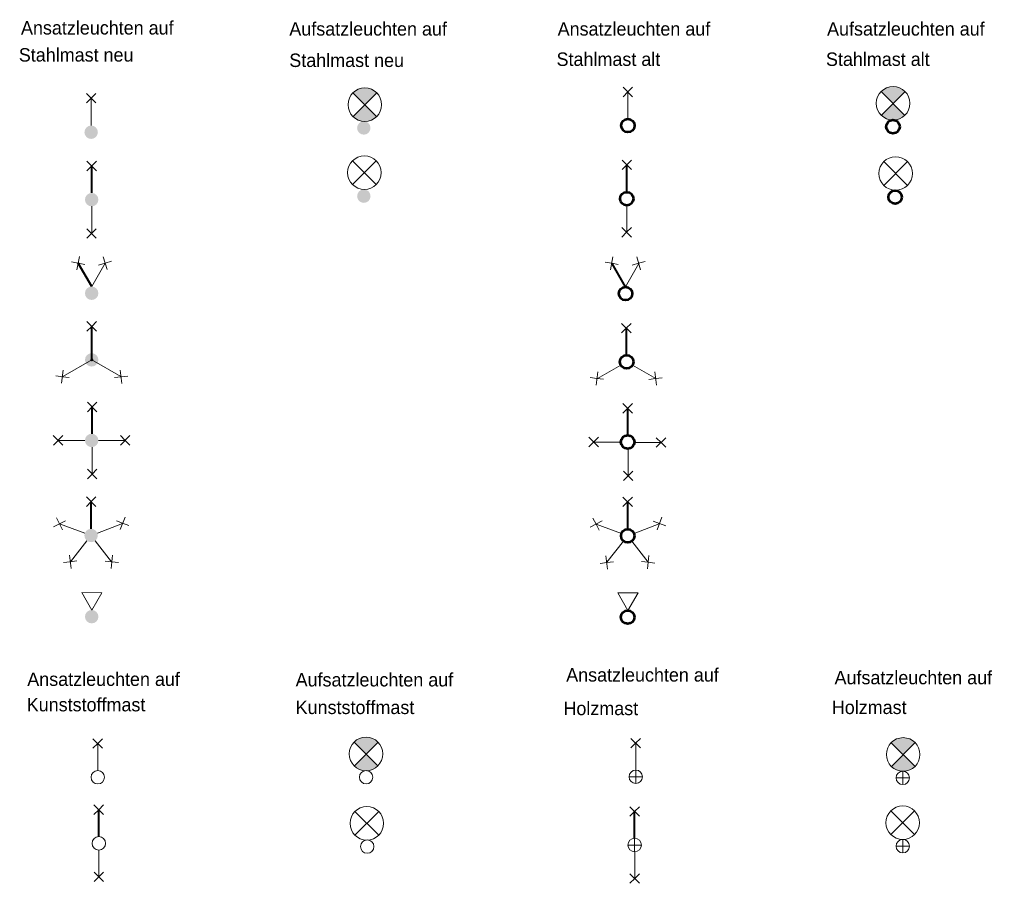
# Model space of a CAD drawing. Header units: metres. Extents: x 4506648 to 4509207, y 5994004 to 5998980.
# Tile 2 of 4: x 4509050 to 4509123, y 5994074 to 5994138. Entities that reach past the tile are written whole.
import ezdxf
from ezdxf.enums import TextEntityAlignment as Align

# ---------------------------------------------------------------- set-up
doc = ezdxf.new("R2010")
doc.units = ezdxf.units.M
doc.header["$MEASUREMENT"] = 0
for name, color, linetype, lineweight in [('1', 1, 'Continuous', 0), ('22', 1, 'Continuous', 0), ('Ebene 61', 1, 'Continuous', 0)]:
    doc.layers.add(name, color=color, linetype=linetype, lineweight=lineweight)
doc.styles.add('Style-baufont', font='baufont.shx')

# ---------------------------------------------------------------- blocks, each defined once
blk = doc.blocks.new('LMAS3')
at = {"layer": '1', "linetype": 'Continuous', "lineweight": 0}
h = blk.add_hatch(color=1, dxfattribs=at)
edge = h.paths.add_edge_path()
edge.add_arc((0.001, -0.001), 0.5, 0, 360)
blk = doc.blocks.new('LEU3')
at = {"layer": '1', "linetype": 'Continuous', "lineweight": 0}
blk.add_hatch(color=1, dxfattribs=at).paths.add_polyline_path([(-0.012, -1.249), (-0.133, -1.242), (-0.254, -1.223), (-0.38, -1.198), (-0.508, -1.142), (-0.625, -1.082), (-0.69, -1.046), (-0.886, -0.885), (0, -0.005), (-0.887, 0.887), (-0.833, 0.94), (-0.762, 0.995), (-0.676, 1.057), (-0.594, 1.098), (-0.5, 1.155), (-0.352, 1.206), (-0.177, 1.241), (0.067, 1.263), (0.256, 1.228), (0.407, 1.184), (0.511, 1.145), (0.632, 1.089), (0.788, 0.979), (0.865, 0.905), (0.892, 0.881), (0, -0.005), (0.887, -0.897), (0.778, -0.973), (0.653, -1.074), (0.51, -1.146), (0.394, -1.189), (0.277, -1.224), (0.113, -1.236)])
at = {"layer": '1', "color": 5, "linetype": 'Continuous', "lineweight": 0}
for p, q in [((-0.884, 0.875), (0.887, -0.897)), ((-0.873, -0.885), (0.892, 0.881))]:
    blk.add_line(p, q, dxfattribs=at)
at = {"layer": '1', "color": 1, "linetype": 'Continuous', "lineweight": 0}
blk.add_circle((0.001, 0), 1.252, dxfattribs=at)
blk = doc.blocks.new('SMNS')
at = {"layer": '1', "color": 1, "linetype": 'Continuous', "lineweight": 0}
for name, p in [('LEU3', (0.078, 1.733)), ('LMAS3', (0, 0))]:
    blk.add_blockref(name, p, dxfattribs=at)
blk = doc.blocks.new('LMAS3_1')
at = {"layer": '1', "linetype": 'Continuous', "lineweight": 0}
h = blk.add_hatch(color=1, dxfattribs=at)
edge = h.paths.add_edge_path()
edge.add_arc((0, 0), 0.5, 0, 360)
blk = doc.blocks.new('LEU2')
at = {"layer": '1', "color": 1, "linetype": 'Continuous', "lineweight": 13}
for p, q in [((-0.737, 0.87), (1.03, 2.637)), ((1.03, 0.87), (-0.737, 2.637))]:
    blk.add_line(p, q, dxfattribs=at)
blk.add_circle((0.146441, 1.754113), 1.25, dxfattribs=at)
blk = doc.blocks.new('SMNA')
at = {"layer": '1', "color": 1, "linetype": 'Continuous', "lineweight": 13}
blk.add_blockref('LEU2', (-0.104, -0.002), dxfattribs=at)
at = {"layer": '1', "color": 1, "linetype": 'Continuous', "lineweight": 0}
blk.add_blockref('LMAS3_1', (0, 0), dxfattribs=at)
blk = doc.blocks.new('LMAS31')
at = {"layer": '1', "linetype": 'Continuous', "lineweight": 0}
h = blk.add_hatch(color=1, dxfattribs=at)
edge = h.paths.add_edge_path()
edge.add_arc((0, 0), 0.5, 0, 360)
at = {"layer": '1', "color": 1, "linetype": 'Continuous', "lineweight": 13}
blk.add_line((0.5, 0), (2.501, 0), dxfattribs=at)
blk = doc.blocks.new('LEU1')
at = {"layer": '1', "color": 1, "linetype": 'Continuous', "lineweight": 0}
for p, q in [((2.537, 0.002), (2.183, 0.356)), ((2.89, 0.355), (2.183, -0.352)), ((2.537, 0.002), (2.891, -0.353))]:
    blk.add_line(p, q, dxfattribs=at)
blk = doc.blocks.new('SMNE')
at = {"layer": '1', "color": 1, "linetype": 'Continuous', "lineweight": 0, "rotation": 90}
for name in ['LMAS31', 'LEU1']:
    blk.add_blockref(name, (0, 0), dxfattribs=at)
blk = doc.blocks.new('LMAS32')
at = {"layer": '1', "linetype": 'Continuous', "lineweight": 0}
h = blk.add_hatch(color=1, dxfattribs=at)
edge = h.paths.add_edge_path()
edge.add_arc((0.001, 0), 0.5, 0, 360)
at = {"layer": '1', "color": 1, "linetype": 'Continuous', "lineweight": 40}
blk.add_line((0.5, 0), (2.501, 0), dxfattribs=at)
at = {"layer": '1', "color": 1, "linetype": 'Continuous', "lineweight": 13}
blk.add_line((-2.496, -0.004), (-0.496, -0.004), dxfattribs=at)
blk = doc.blocks.new('LEU1_1')
at = {"layer": '1', "color": 1, "linetype": 'Continuous', "lineweight": 0}
for p, q in [((2.537, 0.002), (2.183, 0.356)), ((2.89, 0.355), (2.183, -0.352)), ((2.537, 0.002), (2.891, -0.353))]:
    blk.add_line(p, q, dxfattribs=at)
blk = doc.blocks.new('LEU1_2')
at = {"layer": '1', "color": 1, "linetype": 'Continuous', "lineweight": 0}
for p, q in [((2.537, 0.002), (2.183, 0.356)), ((2.89, 0.355), (2.183, -0.352)), ((2.537, 0.002), (2.891, -0.353))]:
    blk.add_line(p, q, dxfattribs=at)
blk = doc.blocks.new('SMND')
at = {"layer": '1', "color": 1, "linetype": 'Continuous', "lineweight": 0}
for name, p, rotation in [('LMAS32', (0, 0), 90), ('LEU1_1', (0, -0.033), 90), ('LEU1_2', (-0.011, 0.011), 270)]:
    blk.add_blockref(name, p, dxfattribs=dict(at, rotation=rotation))
blk = doc.blocks.new('LMAS3Z')
at = {"layer": '1', "linetype": 'Continuous', "lineweight": 0}
h = blk.add_hatch(color=1, dxfattribs=at)
edge = h.paths.add_edge_path()
edge.add_arc((0, 0.001), 0.5, 0, 360)
at = {"layer": '1', "color": 1, "linetype": 'Continuous', "lineweight": 40}
blk.add_line((0.5, 0), (2.234, 1), dxfattribs=at)
at = {"layer": '1', "color": 1, "linetype": 'Continuous', "lineweight": 13}
blk.add_line((2.231, -0.999), (0.5, 0), dxfattribs=at)
blk = doc.blocks.new('LEU1_3')
at = {"layer": '1', "color": 1, "linetype": 'Continuous', "lineweight": 0}
for p, q in [((2.536241, 0.001616), (2.182219, 0.355496)), ((2.889721, 0.354282), (2.182361, -0.352407)), ((2.536241, 0.001616), (2.889863, -0.353621))]:
    blk.add_line(p, q, dxfattribs=at)
blk = doc.blocks.new('LEU1_4')
at = {"layer": '1', "color": 1, "linetype": 'Continuous', "lineweight": 0}
for p, q in [((2.537168, 0.002319), (2.182906, 0.35565)), ((2.889368, 0.354931), (2.183012, -0.351377)), ((2.537168, 0.002319), (2.891123, -0.353227))]:
    blk.add_line(p, q, dxfattribs=at)
blk = doc.blocks.new('SMNZ')
at = {"layer": '1', "color": 1, "linetype": 'Continuous', "lineweight": 0}
for name, p, xscale, yscale, zscale, rotation in [('LEU1_4', (1.083, 3.674), 1.000002, 1.000002, 1.000002, 214.445685), ('LEU1_3', (2.212, 4.471), 1.000001, 1.000001, 1.000001, 241.468432)]:
    blk.add_blockref(name, p, dxfattribs=dict(at, xscale=xscale, yscale=yscale, zscale=zscale, rotation=rotation))
at = {"layer": '1', "color": 1, "linetype": 'Continuous', "lineweight": 0, "rotation": 90}
blk.add_blockref('LMAS3Z', (0, 0), dxfattribs=at)
blk = doc.blocks.new('LMAS33')
at = {"layer": '1', "linetype": 'Continuous', "lineweight": 0}
h = blk.add_hatch(color=1, dxfattribs=at)
edge = h.paths.add_edge_path()
edge.add_arc((0.001, 0), 0.5, 0, 360)
at = {"layer": '1', "color": 1, "linetype": 'Continuous', "lineweight": 13}
blk.add_line((0, 0), (-1.245, 2.155), dxfattribs=at)
at = {"layer": '1', "color": 1, "linetype": 'Continuous', "lineweight": 13, "ltscale": 20}
blk.add_line((-0.001, 0), (-1.246, -2.168), dxfattribs=at)
at = {"layer": '1', "color": 1, "linetype": 'Continuous', "lineweight": 40, "ltscale": 20}
blk.add_line((0, 0), (2.5, 0), dxfattribs=at)
at = {"layer": '22', "color": 182, "linetype": 'Continuous', "lineweight": 53, "ltscale": 20}
blk.add_point((0, 0), dxfattribs=at)
at = {"layer": 'Ebene 61', "color": 30, "linetype": 'Continuous', "lineweight": 13, "ltscale": 20}
for p in [(-0.001, 0), (0, 0)]:
    blk.add_line(p, (0.5, 0), dxfattribs=at)
blk = doc.blocks.new('LEU1_5')
at = {"layer": '1', "color": 1, "linetype": 'Continuous', "lineweight": 0}
for p, q in [((2.537, 0.002), (2.183, 0.356)), ((2.89, 0.355), (2.183, -0.352)), ((2.537, 0.002), (2.891, -0.353))]:
    blk.add_line(p, q, dxfattribs=at)
blk = doc.blocks.new('LEU1_6')
at = {"layer": '1', "color": 1, "linetype": 'Continuous', "lineweight": 0}
for p, q in [((2.537306, 0.002454), (2.181778, 0.355769)), ((2.889595, 0.35499), (2.183009, -0.351066)), ((2.537306, 0.002454), (2.890219, -0.352639))]:
    blk.add_line(p, q, dxfattribs=at)
blk = doc.blocks.new('LEU1_7')
at = {"layer": '1', "color": 1, "linetype": 'Continuous', "lineweight": 0}
for p, q in [((2.536825, 0.002298), (2.182324, 0.355762)), ((2.889335, 0.354776), (2.182742, -0.351417)), ((2.536825, 0.002298), (2.890373, -0.353189))]:
    blk.add_line(p, q, dxfattribs=at)
blk = doc.blocks.new('SMNDR')
at = {"layer": '1', "color": 1, "linetype": 'Continuous', "lineweight": 0, "rotation": 90}
for name, p in [('LMAS33', (0, 0)), ('LEU1_5', (0.005, -0.039))]:
    blk.add_blockref(name, p, dxfattribs=at)
at = {"layer": '1', "color": 1, "linetype": 'Continuous', "lineweight": 0}
for name, p, xscale, yscale, zscale, rotation in [('LEU1_6', (-0.165, 0.29), 1.000005, 1.000005, 1.000005, 217.37), ('LEU1_7', (3.761, 0.733), 1.000002, 1.000002, 1.000002, 231.799751)]:
    blk.add_blockref(name, p, dxfattribs=dict(at, xscale=xscale, yscale=yscale, zscale=zscale, rotation=rotation))
blk = doc.blocks.new('LMAS34')
at = {"layer": '1', "linetype": 'Continuous', "lineweight": 0}
h = blk.add_hatch(color=1, dxfattribs=at)
edge = h.paths.add_edge_path()
edge.add_arc((0, 0), 0.5, 0, 360)
at = {"layer": '1', "color": 1, "linetype": 'Continuous', "lineweight": 13, "ltscale": 20}
for p, q in [((0.001, 0.5), (0.001, 2.5)), ((-0.499, -0.036), (-2.5, -0.036)), ((0.001, -0.5), (0.001, -2.5))]:
    blk.add_line(p, q, dxfattribs=at)
at = {"layer": '1', "color": 1, "linetype": 'Continuous', "lineweight": 40, "ltscale": 20}
blk.add_line((0.498, -0.036), (2.498, -0.036), dxfattribs=at)
blk = doc.blocks.new('LEU1_8')
at = {"layer": '1', "color": 1, "linetype": 'Continuous', "lineweight": 0}
for p, q in [((2.537, 0.002), (2.183, 0.356)), ((2.89, 0.355), (2.183, -0.352)), ((2.537, 0.002), (2.891, -0.353))]:
    blk.add_line(p, q, dxfattribs=at)
blk = doc.blocks.new('LEU1_9')
at = {"layer": '1', "color": 1, "linetype": 'Continuous', "lineweight": 0}
for p, q in [((2.537, 0.002), (2.183, 0.356)), ((2.89, 0.355), (2.183, -0.352)), ((2.537, 0.002), (2.891, -0.353))]:
    blk.add_line(p, q, dxfattribs=at)
blk = doc.blocks.new('LEU1_10')
at = {"layer": '1', "color": 1, "linetype": 'Continuous', "lineweight": 0}
for p, q in [((2.537, 0.002), (2.183, 0.356)), ((2.89, 0.355), (2.183, -0.352)), ((2.537, 0.002), (2.891, -0.353))]:
    blk.add_line(p, q, dxfattribs=at)
blk = doc.blocks.new('LEU1_11')
at = {"layer": '1', "color": 1, "linetype": 'Continuous', "lineweight": 0}
for p, q in [((2.537, 0.002), (2.183, 0.356)), ((2.89, 0.355), (2.183, -0.352)), ((2.537, 0.002), (2.891, -0.353))]:
    blk.add_line(p, q, dxfattribs=at)
blk = doc.blocks.new('SMNV')
at = {"layer": '1', "color": 1, "linetype": 'Continuous', "lineweight": 0}
for name, p, rotation in [('LMAS34', (0, 0), 90), ('LEU1_8', (0.033, -0.044), 90), ('LEU1_9', (0.033, 0.005), 180), ('LEU1_11', (0.033, 0.032), 270)]:
    blk.add_blockref(name, p, dxfattribs=dict(at, rotation=rotation))
blk.add_blockref('LEU1_10', (-0.039, 0), dxfattribs=at)
blk = doc.blocks.new('LEU1_12')
at = {"layer": '1', "color": 1, "linetype": 'Continuous', "lineweight": 0}
for p, q in [((2.537, 0.002), (2.183, 0.356)), ((2.89, 0.355), (2.183, -0.352)), ((2.537, 0.002), (2.891, -0.353))]:
    blk.add_line(p, q, dxfattribs=at)
blk = doc.blocks.new('LEU1_13')
at = {"layer": '1', "color": 1, "linetype": 'Continuous', "lineweight": 0}
for p, q in [((2.536825, 0.002298), (2.182324, 0.355762)), ((2.889335, 0.354776), (2.182742, -0.351417)), ((2.536825, 0.002298), (2.890373, -0.353189))]:
    blk.add_line(p, q, dxfattribs=at)
blk = doc.blocks.new('LEU1_14')
at = {"layer": '1', "color": 1, "linetype": 'Continuous', "lineweight": 0}
for p, q in [((2.536075, 0.001249), (2.181942, 0.355528)), ((2.888447, 0.354776), (2.182445, -0.351627)), ((2.536075, 0.001249), (2.890207, -0.353029))]:
    blk.add_line(p, q, dxfattribs=at)
blk = doc.blocks.new('LEU1_15')
at = {"layer": '1', "color": 1, "linetype": 'Continuous', "lineweight": 0}
for p, q in [((2.536482, 0.002741), (2.181668, 0.355886)), ((2.889145, 0.355372), (2.182559, -0.351443)), ((2.536482, 0.002741), (2.890184, -0.353364))]:
    blk.add_line(p, q, dxfattribs=at)
blk = doc.blocks.new('LEU1_16')
at = {"layer": '1', "color": 1, "linetype": 'Continuous', "lineweight": 0}
for p, q in [((2.536734, 0.002098), (2.181793, 0.355259)), ((2.888674, 0.354299), (2.182154, -0.351115)), ((2.536734, 0.002098), (2.890454, -0.353803))]:
    blk.add_line(p, q, dxfattribs=at)
blk = doc.blocks.new('LMAS35')
at = {"layer": '1', "linetype": 'Continuous', "lineweight": 0}
h = blk.add_hatch(color=1, dxfattribs=at)
edge = h.paths.add_edge_path()
edge.add_arc((0, 0), 0.5, 0, 360)
at = {"layer": '1', "color": 1, "linetype": 'Continuous', "lineweight": 13, "ltscale": 20}
for p, q in [((0.172, 0.47), (0.863, 2.359)), ((-0.393, 0.308), (-1.974, 1.548)), ((-0.395, -0.306), (-1.972, -1.529)), ((0.168, -0.471), (0.887, -2.339))]:
    blk.add_line(p, q, dxfattribs=at)
at = {"layer": '1', "color": 1, "linetype": 'Continuous', "lineweight": 40}
blk.add_line((0.5, 0), (2.501, 0), dxfattribs=at)
blk = doc.blocks.new('SMNF')
at = {"layer": '1', "color": 1, "linetype": 'Continuous', "lineweight": 0, "rotation": 90}
for name, p in [('LMAS35', (0, 0)), ('LEU1_12', (0.001, -0.014))]:
    blk.add_blockref(name, p, dxfattribs=at)
at = {"layer": '1', "color": 1, "linetype": 'Continuous', "lineweight": 0}
for name, p, xscale, yscale, zscale, rotation in [('LEU1_14', (0.064, 0.103), 1.000003, 1.000003, 1.000003, 162.344155), ('LEU1_16', (4.664, 1.946), 1.000004, 1.000004, 1.000004, 204.032056), ('LEU1_13', (0.01, 0.042), 1.000002, 1.000002, 1.000002, 231.799751), ('LEU1_15', (3.508, -0.364), 1.000001, 1.000001, 1.000001, 219.017696)]:
    blk.add_blockref(name, p, dxfattribs=dict(at, xscale=xscale, yscale=yscale, zscale=zscale, rotation=rotation))
blk = doc.blocks.new('LEU4')
at = {"layer": '1', "color": 1, "linetype": 'Continuous', "lineweight": 13}
for p, q in [((-0.001, -0.000004), (1.297308, 0.749673)), ((1.2977, -0.748332), (1.297297, 0.752673)), ((-0.001004, 0.000996), (1.2977, -0.748332))]:
    blk.add_line(p, q, dxfattribs=at)
blk = doc.blocks.new('LMAS3_2')
at = {"layer": '1', "linetype": 'Continuous', "lineweight": 0}
h = blk.add_hatch(color=1, dxfattribs=at)
edge = h.paths.add_edge_path()
edge.add_arc((0, 0), 0.5, 0, 360)
blk = doc.blocks.new('SMNAN')
at = {"layer": '1', "color": 1, "linetype": 'Continuous', "lineweight": 13, "xscale": 1.000002, "yscale": 1.000002, "zscale": 1.000002, "rotation": 89.79376}
blk.add_blockref('LEU4', (0.009, 0.491), dxfattribs=at)
at = {"layer": '1', "color": 1, "linetype": 'Continuous', "lineweight": 0}
blk.add_blockref('LMAS3_2', (0, 0), dxfattribs=at)
blk = doc.blocks.new('LEU3_1')
at = {"layer": '1', "linetype": 'Continuous', "lineweight": 13}
blk.add_hatch(color=1, dxfattribs=at).paths.add_polyline_path([(-0.012, -1.249), (-0.133, -1.242), (-0.254, -1.223), (-0.38, -1.198), (-0.508, -1.142), (-0.625, -1.082), (-0.69, -1.046), (-0.886, -0.885), (0, -0.005), (-0.887, 0.887), (-0.833, 0.94), (-0.762, 0.995), (-0.676, 1.057), (-0.594, 1.098), (-0.5, 1.155), (-0.352, 1.206), (-0.177, 1.241), (0.067, 1.263), (0.256, 1.228), (0.407, 1.184), (0.511, 1.145), (0.632, 1.089), (0.788, 0.979), (0.865, 0.905), (0.892, 0.881), (0, -0.005), (0.887, -0.897), (0.778, -0.973), (0.653, -1.074), (0.51, -1.146), (0.394, -1.189), (0.277, -1.224), (0.113, -1.236)])
at = {"layer": '1', "color": 5, "linetype": 'Continuous', "lineweight": 13}
for p, q in [((-0.884, 0.875), (0.887, -0.897)), ((-0.873, -0.885), (0.892, 0.881))]:
    blk.add_line(p, q, dxfattribs=at)
at = {"layer": '1', "color": 1, "linetype": 'Continuous', "lineweight": 13}
blk.add_circle((-0.001, 0.001), 1.252, dxfattribs=at)
blk = doc.blocks.new('LMAS4')
at = {"layer": '1', "color": 1, "linetype": 'Continuous', "lineweight": 53}
blk.add_circle((0.000591, 0.000168), 0.5, dxfattribs=at)
blk = doc.blocks.new('SMAS')
at = {"layer": '1', "color": 1, "linetype": 'Continuous', "lineweight": 13}
blk.add_blockref('LEU3_1', (0.009, 1.741), dxfattribs=at)
at = {"layer": '1', "color": 1, "linetype": 'Continuous', "lineweight": 53, "rotation": 90}
blk.add_blockref('LMAS4', (-0.001, 0), dxfattribs=at)
blk = doc.blocks.new('LEU2_1')
at = {"layer": '1', "color": 1, "linetype": 'Continuous', "lineweight": 13}
for p, q in [((-0.737, 0.87), (1.03, 2.637)), ((1.03, 0.87), (-0.737, 2.637))]:
    blk.add_line(p, q, dxfattribs=at)
blk.add_circle((0.14657, 1.753022), 1.25, dxfattribs=at)
blk = doc.blocks.new('LMAS4_1')
at = {"layer": '1', "color": 1, "linetype": 'Continuous', "lineweight": 53}
blk.add_circle((-0.000736, -0.000048), 0.5, dxfattribs=at)
blk = doc.blocks.new('SMAA')
at = {"layer": '1', "color": 1, "linetype": 'Continuous', "lineweight": 13}
blk.add_blockref('LEU2_1', (-0.113, 0.002), dxfattribs=at)
at = {"layer": '1', "color": 1, "linetype": 'Continuous', "lineweight": 53, "rotation": 90}
blk.add_blockref('LMAS4_1', (0, 0), dxfattribs=at)
blk = doc.blocks.new('LEU1_17')
at = {"layer": '1', "color": 1, "linetype": 'Continuous', "lineweight": 0}
for p, q in [((2.537, 0.002), (2.183, 0.356)), ((2.89, 0.355), (2.183, -0.352)), ((2.537, 0.002), (2.891, -0.353))]:
    blk.add_line(p, q, dxfattribs=at)
blk = doc.blocks.new('LMAS4_2')
at = {"layer": '1', "color": 1, "linetype": 'Continuous', "lineweight": 53}
blk.add_circle((-0.000256, 0.000031), 0.5, dxfattribs=at)
blk = doc.blocks.new('LMAS41')
at = {"layer": '1', "color": 1, "linetype": 'Continuous', "lineweight": 13}
blk.add_line((0.501, -0.001), (2.501, 0), dxfattribs=at)
at = {"layer": '1', "color": 1, "linetype": 'Continuous', "lineweight": 53}
blk.add_blockref('LMAS4_2', (0, 0), dxfattribs=at)
blk = doc.blocks.new('SMAE')
at = {"layer": '1', "color": 1, "linetype": 'Continuous', "lineweight": 13, "rotation": 90}
blk.add_blockref('LMAS41', (0, 0), dxfattribs=at)
at = {"layer": '1', "color": 1, "linetype": 'Continuous', "lineweight": 0, "rotation": 90}
blk.add_blockref('LEU1_17', (-0.006, -0.031), dxfattribs=at)
blk = doc.blocks.new('LEU1_18')
at = {"layer": '1', "color": 1, "linetype": 'Continuous', "lineweight": 0}
for p, q in [((2.537, 0.002), (2.183, 0.356)), ((2.89, 0.355), (2.183, -0.352)), ((2.537, 0.002), (2.891, -0.353))]:
    blk.add_line(p, q, dxfattribs=at)
blk = doc.blocks.new('LEU1_19')
at = {"layer": '1', "color": 1, "linetype": 'Continuous', "lineweight": 0}
for p, q in [((2.537, 0.002), (2.183, 0.356)), ((2.89, 0.355), (2.183, -0.352)), ((2.537, 0.002), (2.891, -0.353))]:
    blk.add_line(p, q, dxfattribs=at)
blk = doc.blocks.new('LMAS4_3')
at = {"layer": '1', "color": 1, "linetype": 'Continuous', "lineweight": 53}
blk.add_circle((0.000431, -0.001124), 0.5, dxfattribs=at)
blk = doc.blocks.new('LMAS42')
at = {"layer": '1', "color": 1, "linetype": 'Continuous', "lineweight": 40}
blk.add_line((0.5, 0), (2.501, 0), dxfattribs=at)
at = {"layer": '1', "color": 1, "linetype": 'Continuous', "lineweight": 13}
blk.add_line((-2.496, -0.004), (-0.496, -0.004), dxfattribs=at)
at = {"layer": '1', "color": 1, "linetype": 'Continuous', "lineweight": 53}
blk.add_blockref('LMAS4_3', (0, 0), dxfattribs=at)
blk = doc.blocks.new('SMAD')
at = {"layer": '1', "color": 1, "linetype": 'Continuous', "lineweight": 40, "rotation": 90}
blk.add_blockref('LMAS42', (0, 0), dxfattribs=at)
at = {"layer": '1', "color": 1, "linetype": 'Continuous', "lineweight": 0}
for name, p, rotation in [('LEU1_18', (0, -0.007), 90), ('LEU1_19', (-0.011, 0.037), 270)]:
    blk.add_blockref(name, p, dxfattribs=dict(at, rotation=rotation))
blk = doc.blocks.new('LEU1_20')
at = {"layer": '1', "color": 1, "linetype": 'Continuous', "lineweight": 0}
for p, q in [((2.536241, 0.001616), (2.182219, 0.355496)), ((2.889721, 0.354282), (2.182361, -0.352407)), ((2.536241, 0.001616), (2.889863, -0.353621))]:
    blk.add_line(p, q, dxfattribs=at)
blk = doc.blocks.new('LEU1_21')
at = {"layer": '1', "color": 1, "linetype": 'Continuous', "lineweight": 0}
for p, q in [((2.537168, 0.002319), (2.182906, 0.35565)), ((2.889368, 0.354931), (2.183012, -0.351377)), ((2.537168, 0.002319), (2.891123, -0.353227))]:
    blk.add_line(p, q, dxfattribs=at)
blk = doc.blocks.new('LMAS4_4')
at = {"layer": '1', "color": 1, "linetype": 'Continuous', "lineweight": 53}
blk.add_circle((-0.000236, -0.000137), 0.5, dxfattribs=at)
blk = doc.blocks.new('LMAS4Z')
at = {"layer": '1', "color": 1, "linetype": 'Continuous', "lineweight": 40}
blk.add_line((0.5, 0), (2.234, 1), dxfattribs=at)
at = {"layer": '1', "color": 1, "linetype": 'Continuous', "lineweight": 13}
blk.add_line((2.231, -0.999), (0.5, 0), dxfattribs=at)
at = {"layer": '1', "color": 1, "linetype": 'Continuous', "lineweight": 53}
blk.add_blockref('LMAS4_4', (0, 0), dxfattribs=at)
blk = doc.blocks.new('SMAZ')
at = {"layer": '1', "color": 1, "linetype": 'Continuous', "lineweight": 0}
for name, p, xscale, yscale, zscale, rotation in [('LEU1_21', (1.058, 3.693), 1.000002, 1.000002, 1.000002, 214.445685), ('LEU1_20', (2.187, 4.49), 1.000001, 1.000001, 1.000001, 241.468432)]:
    blk.add_blockref(name, p, dxfattribs=dict(at, xscale=xscale, yscale=yscale, zscale=zscale, rotation=rotation))
at = {"layer": '1', "color": 1, "linetype": 'Continuous', "lineweight": 53, "rotation": 90}
blk.add_blockref('LMAS4Z', (0, 0), dxfattribs=at)
blk = doc.blocks.new('LEU1_22')
at = {"layer": '1', "color": 1, "linetype": 'Continuous', "lineweight": 0}
for p, q in [((2.537, 0.002), (2.183, 0.356)), ((2.89, 0.355), (2.183, -0.352)), ((2.537, 0.002), (2.891, -0.353))]:
    blk.add_line(p, q, dxfattribs=at)
blk = doc.blocks.new('LEU1_23')
at = {"layer": '1', "color": 1, "linetype": 'Continuous', "lineweight": 0}
for p, q in [((2.537306, 0.002454), (2.181778, 0.355769)), ((2.889595, 0.35499), (2.183009, -0.351066)), ((2.537306, 0.002454), (2.890219, -0.352639))]:
    blk.add_line(p, q, dxfattribs=at)
blk = doc.blocks.new('LEU1_24')
at = {"layer": '1', "color": 1, "linetype": 'Continuous', "lineweight": 0}
for p, q in [((2.536825, 0.002298), (2.182324, 0.355762)), ((2.889335, 0.354776), (2.182742, -0.351417)), ((2.536825, 0.002298), (2.890373, -0.353189))]:
    blk.add_line(p, q, dxfattribs=at)
blk = doc.blocks.new('LMAS43')
at = {"layer": '1', "color": 1, "linetype": 'Continuous', "lineweight": 13, "ltscale": 20}
for p, q in [((-0.235, 0.441), (-1.235, 2.173)), ((-0.25, -0.434), (-1.25, -2.166))]:
    blk.add_line(p, q, dxfattribs=at)
at = {"layer": '1', "color": 1, "linetype": 'Continuous', "lineweight": 40, "ltscale": 20}
blk.add_line((0.5, 0), (2.501, 0), dxfattribs=at)
at = {"layer": '1', "color": 1, "linetype": 'Continuous', "lineweight": 53}
blk.add_circle((0.000851, -0.000716), 0.500001, dxfattribs=at)
blk = doc.blocks.new('SMADR')
at = {"layer": '1', "color": 1, "linetype": 'Continuous', "lineweight": 40, "ltscale": 20, "rotation": 90}
blk.add_blockref('LMAS43', (0, 0), dxfattribs=at)
at = {"layer": '1', "color": 1, "linetype": 'Continuous', "lineweight": 0, "rotation": 90}
blk.add_blockref('LEU1_22', (-0.024, -0.023), dxfattribs=at)
at = {"layer": '1', "color": 1, "linetype": 'Continuous', "lineweight": 0}
for name, p, xscale, yscale, zscale, rotation in [('LEU1_23', (-0.194, 0.306), 1.000005, 1.000005, 1.000005, 217.37), ('LEU1_24', (3.732, 0.749), 1.000002, 1.000002, 1.000002, 231.799751)]:
    blk.add_blockref(name, p, dxfattribs=dict(at, xscale=xscale, yscale=yscale, zscale=zscale, rotation=rotation))
blk = doc.blocks.new('LEU1_25')
at = {"layer": '1', "color": 1, "linetype": 'Continuous', "lineweight": 0}
for p, q in [((2.537, 0.002), (2.183, 0.356)), ((2.89, 0.355), (2.183, -0.352)), ((2.537, 0.002), (2.891, -0.353))]:
    blk.add_line(p, q, dxfattribs=at)
blk = doc.blocks.new('LEU1_26')
at = {"layer": '1', "color": 1, "linetype": 'Continuous', "lineweight": 0}
for p, q in [((2.537, 0.002), (2.183, 0.356)), ((2.89, 0.355), (2.183, -0.352)), ((2.537, 0.002), (2.891, -0.353))]:
    blk.add_line(p, q, dxfattribs=at)
blk = doc.blocks.new('LEU1_27')
at = {"layer": '1', "color": 1, "linetype": 'Continuous', "lineweight": 0}
for p, q in [((2.537, 0.002), (2.183, 0.356)), ((2.89, 0.355), (2.183, -0.352)), ((2.537, 0.002), (2.891, -0.353))]:
    blk.add_line(p, q, dxfattribs=at)
blk = doc.blocks.new('LEU1_28')
at = {"layer": '1', "color": 1, "linetype": 'Continuous', "lineweight": 0}
for p, q in [((2.537, 0.002), (2.183, 0.356)), ((2.89, 0.355), (2.183, -0.352)), ((2.537, 0.002), (2.891, -0.353))]:
    blk.add_line(p, q, dxfattribs=at)
blk = doc.blocks.new('LMAS44')
at = {"layer": '1', "color": 1, "linetype": 'Continuous', "lineweight": 13}
for p, q in [((0, 0.519), (0, 2.501)), ((-2.507, -0.036), (-0.492, -0.036)), ((-0.037, -2.468), (-0.037, -0.51))]:
    blk.add_line(p, q, dxfattribs=at)
at = {"layer": '1', "color": 1, "linetype": 'Continuous', "lineweight": 40}
blk.add_line((0.5, 0), (2.501, 0), dxfattribs=at)
at = {"layer": '1', "color": 1, "linetype": 'Continuous', "lineweight": 53}
blk.add_circle((-0.000005, -0.001007), 0.5, dxfattribs=at)
blk = doc.blocks.new('SMAV')
at = {"layer": '1', "color": 1, "linetype": 'Continuous', "lineweight": 53, "rotation": 90}
blk.add_blockref('LMAS44', (-0.001, 0), dxfattribs=at)
at = {"layer": '1', "color": 1, "linetype": 'Continuous', "lineweight": 0}
for name, p, rotation in [('LEU1_25', (0, -0.024), 90), ('LEU1_26', (0, 0.002), 180), ('LEU1_28', (0.038, 0.013), 270)]:
    blk.add_blockref(name, p, dxfattribs=dict(at, rotation=rotation))
blk.add_blockref('LEU1_27', (-0.049, -0.034), dxfattribs=at)
blk = doc.blocks.new('LEU1_29')
at = {"layer": '1', "color": 1, "linetype": 'Continuous', "lineweight": 0}
for p, q in [((2.537, 0.002), (2.183, 0.356)), ((2.89, 0.355), (2.183, -0.352)), ((2.537, 0.002), (2.891, -0.353))]:
    blk.add_line(p, q, dxfattribs=at)
blk = doc.blocks.new('LEU1_30')
at = {"layer": '1', "color": 1, "linetype": 'Continuous', "lineweight": 0}
for p, q in [((2.536825, 0.002298), (2.182324, 0.355762)), ((2.889335, 0.354776), (2.182742, -0.351417)), ((2.536825, 0.002298), (2.890373, -0.353189))]:
    blk.add_line(p, q, dxfattribs=at)
blk = doc.blocks.new('LEU1_31')
at = {"layer": '1', "color": 1, "linetype": 'Continuous', "lineweight": 0}
for p, q in [((2.536075, 0.001249), (2.181942, 0.355528)), ((2.888447, 0.354776), (2.182445, -0.351627)), ((2.536075, 0.001249), (2.890207, -0.353029))]:
    blk.add_line(p, q, dxfattribs=at)
blk = doc.blocks.new('LEU1_32')
at = {"layer": '1', "color": 1, "linetype": 'Continuous', "lineweight": 0}
for p, q in [((2.536482, 0.002741), (2.181668, 0.355886)), ((2.889145, 0.355372), (2.182559, -0.351443)), ((2.536482, 0.002741), (2.890184, -0.353364))]:
    blk.add_line(p, q, dxfattribs=at)
blk = doc.blocks.new('LEU1_33')
at = {"layer": '1', "color": 1, "linetype": 'Continuous', "lineweight": 0}
for p, q in [((2.536734, 0.002098), (2.181793, 0.355259)), ((2.888674, 0.354299), (2.182154, -0.351115)), ((2.536734, 0.002098), (2.890454, -0.353803))]:
    blk.add_line(p, q, dxfattribs=at)
blk = doc.blocks.new('LMAS4_5')
at = {"layer": '1', "color": 1, "linetype": 'Continuous', "lineweight": 53}
blk.add_circle((-0.000101, -0.00045), 0.5, dxfattribs=at)
blk = doc.blocks.new('LMAS45')
at = {"layer": '1', "color": 1, "linetype": 'Continuous', "lineweight": 13, "ltscale": 20}
for p, q in [((0.172, 0.47), (0.859, 2.348)), ((-0.394, 0.308), (-1.975, 1.548)), ((-0.396, -0.307), (-1.973, -1.529)), ((0.167, -0.471), (0.886, -2.339))]:
    blk.add_line(p, q, dxfattribs=at)
at = {"layer": '1', "color": 1, "linetype": 'Continuous', "lineweight": 40}
blk.add_line((0.499, 0), (2.5, -0.001), dxfattribs=at)
at = {"layer": '1', "color": 1, "linetype": 'Continuous', "lineweight": 53}
blk.add_blockref('LMAS4_5', (0, 0), dxfattribs=at)
blk = doc.blocks.new('SMAF')
at = {"layer": '1', "color": 1, "linetype": 'Continuous', "lineweight": 40, "rotation": 90}
blk.add_blockref('LMAS45', (0, 0), dxfattribs=at)
at = {"layer": '1', "color": 1, "linetype": 'Continuous', "lineweight": 0, "rotation": 90}
blk.add_blockref('LEU1_29', (-0.003, -0.009), dxfattribs=at)
at = {"layer": '1', "color": 1, "linetype": 'Continuous', "lineweight": 0}
for name, p, xscale, yscale, zscale, rotation in [('LEU1_31', (0.06, 0.108), 1.000003, 1.000003, 1.000003, 162.344155), ('LEU1_33', (4.691, 1.951), 1.000004, 1.000004, 1.000004, 204.032056), ('LEU1_30', (0.006, 0.001), 1.000002, 1.000002, 1.000002, 231.799751), ('LEU1_32', (3.489, -0.375), 1.000001, 1.000001, 1.000001, 219.017696)]:
    blk.add_blockref(name, p, dxfattribs=dict(at, xscale=xscale, yscale=yscale, zscale=zscale, rotation=rotation))
blk = doc.blocks.new('LEU4_1')
at = {"layer": '1', "color": 1, "linetype": 'Continuous', "lineweight": 13}
for p, q in [((-0.001, -0.000004), (1.297308, 0.749673)), ((1.2977, -0.748332), (1.297297, 0.752673)), ((-0.001004, 0.000996), (1.2977, -0.748332))]:
    blk.add_line(p, q, dxfattribs=at)
blk = doc.blocks.new('LMAS4_6')
at = {"layer": '1', "color": 1, "linetype": 'Continuous', "lineweight": 53}
blk.add_circle((-0.000143, -0.000586), 0.5, dxfattribs=at)
blk = doc.blocks.new('SMAAN')
at = {"layer": '1', "color": 1, "linetype": 'Continuous', "lineweight": 13, "xscale": 1.000002, "yscale": 1.000002, "zscale": 1.000002, "rotation": 89.79376}
blk.add_blockref('LEU4_1', (0.02, 0.5), dxfattribs=at)
at = {"layer": '1', "color": 1, "linetype": 'Continuous', "lineweight": 53, "rotation": 90}
blk.add_blockref('LMAS4_6', (-0.001, 0), dxfattribs=at)
blk = doc.blocks.new('LEU3_3')
at = {"layer": '1', "linetype": 'Continuous', "lineweight": 13}
blk.add_hatch(color=1, dxfattribs=at).paths.add_polyline_path([(-0.012, -1.249), (-0.133, -1.242), (-0.254, -1.223), (-0.38, -1.198), (-0.508, -1.142), (-0.625, -1.082), (-0.69, -1.046), (-0.886, -0.885), (0, -0.005), (-0.887, 0.887), (-0.833, 0.94), (-0.762, 0.995), (-0.676, 1.057), (-0.594, 1.098), (-0.5, 1.155), (-0.352, 1.206), (-0.177, 1.241), (0.067, 1.263), (0.256, 1.228), (0.407, 1.184), (0.511, 1.145), (0.632, 1.089), (0.788, 0.979), (0.865, 0.905), (0.892, 0.881), (0, -0.005), (0.887, -0.897), (0.778, -0.973), (0.653, -1.074), (0.51, -1.146), (0.394, -1.189), (0.277, -1.224), (0.113, -1.236)])
at = {"layer": '1', "color": 5, "linetype": 'Continuous', "lineweight": 13}
for p, q in [((-0.884, 0.875), (0.887, -0.897)), ((-0.873, -0.885), (0.892, 0.881))]:
    blk.add_line(p, q, dxfattribs=at)
at = {"layer": '1', "color": 1, "linetype": 'Continuous', "lineweight": 13}
blk.add_circle((-0.001, 0), 1.252, dxfattribs=at)
blk = doc.blocks.new('LMAS6')
at = {"layer": '1', "color": 5, "linetype": 'Continuous', "lineweight": 0}
blk.add_circle((-0.00099, 0.000262), 0.5, dxfattribs=at)
blk = doc.blocks.new('KMS')
at = {"layer": '1', "color": 1, "linetype": 'Continuous', "lineweight": 13}
blk.add_blockref('LEU3_3', (-0.006, 1.738), dxfattribs=at)
at = {"layer": '1', "color": 5, "linetype": 'Continuous', "lineweight": 0}
blk.add_blockref('LMAS6', (0, 0), dxfattribs=at)
blk = doc.blocks.new('LEU2_3')
at = {"layer": '1', "color": 1, "linetype": 'Continuous', "lineweight": 13}
for p, q in [((-0.737, 0.87), (1.03, 2.637)), ((1.03, 0.87), (-0.737, 2.637))]:
    blk.add_line(p, q, dxfattribs=at)
blk.add_circle((0.146419, 1.754624), 1.25, dxfattribs=at)
blk = doc.blocks.new('LMAS6_1')
at = {"layer": '1', "color": 5, "linetype": 'Continuous', "lineweight": 0}
blk.add_circle((-0.000067, 0.000338), 0.5, dxfattribs=at)
blk = doc.blocks.new('KMA')
at = {"layer": '1', "color": 1, "linetype": 'Continuous', "lineweight": 13}
blk.add_blockref('LEU2_3', (-0.175, -0.021), dxfattribs=at)
at = {"layer": '1', "color": 5, "linetype": 'Continuous', "lineweight": 0}
blk.add_blockref('LMAS6_1', (0, 0), dxfattribs=at)
blk = doc.blocks.new('LEU1_51')
at = {"layer": '1', "color": 1, "linetype": 'Continuous', "lineweight": 0}
for p, q in [((2.537, 0.002), (2.183, 0.356)), ((2.89, 0.355), (2.183, -0.352)), ((2.537, 0.002), (2.891, -0.353))]:
    blk.add_line(p, q, dxfattribs=at)
blk = doc.blocks.new('LMAS61')
at = {"layer": '1', "color": 1, "linetype": 'Continuous', "lineweight": 13}
blk.add_line((0.5, 0), (2.501, 0), dxfattribs=at)
at = {"layer": '1', "color": 5, "linetype": 'Continuous', "lineweight": 0}
blk.add_circle((-0.000545, 0.000161), 0.5, dxfattribs=at)
blk = doc.blocks.new('KME')
at = {"layer": '1', "color": 1, "linetype": 'Continuous', "lineweight": 13, "rotation": 90}
blk.add_blockref('LMAS61', (0, 0), dxfattribs=at)
at = {"layer": '1', "color": 1, "linetype": 'Continuous', "lineweight": 0, "rotation": 90}
blk.add_blockref('LEU1_51', (-0.002, -0.028), dxfattribs=at)
blk = doc.blocks.new('LEU1_52')
at = {"layer": '1', "color": 1, "linetype": 'Continuous', "lineweight": 0}
for p, q in [((2.537, 0.002), (2.183, 0.356)), ((2.89, 0.355), (2.183, -0.352)), ((2.537, 0.002), (2.891, -0.353))]:
    blk.add_line(p, q, dxfattribs=at)
blk = doc.blocks.new('LEU1_53')
at = {"layer": '1', "color": 1, "linetype": 'Continuous', "lineweight": 0}
for p, q in [((2.537, 0.002), (2.183, 0.356)), ((2.89, 0.355), (2.183, -0.352)), ((2.537, 0.002), (2.891, -0.353))]:
    blk.add_line(p, q, dxfattribs=at)
blk = doc.blocks.new('LMAS62')
at = {"layer": '1', "color": 1, "linetype": 'Continuous', "lineweight": 40}
blk.add_line((0.5, 0), (2.501, 0), dxfattribs=at)
at = {"layer": '1', "color": 1, "linetype": 'Continuous', "lineweight": 13}
blk.add_line((-2.496, -0.004), (-0.496, -0.004), dxfattribs=at)
at = {"layer": '1', "color": 5, "linetype": 'Continuous', "lineweight": 0}
blk.add_circle((-0.000545, 0.00026), 0.5, dxfattribs=at)
blk = doc.blocks.new('KMD')
at = {"layer": '1', "color": 1, "linetype": 'Continuous', "lineweight": 40, "rotation": 90}
blk.add_blockref('LMAS62', (0, 0), dxfattribs=at)
at = {"layer": '1', "color": 1, "linetype": 'Continuous', "lineweight": 0}
for name, p, rotation in [('LEU1_52', (-0.006, -0.029), 90), ('LEU1_53', (-0.006, 0.042), 270)]:
    blk.add_blockref(name, p, dxfattribs=dict(at, rotation=rotation))
blk = doc.blocks.new('LEU2_4')
at = {"layer": '1', "color": 1, "linetype": 'Continuous', "lineweight": 13}
for p, q in [((-0.737, 0.87), (1.03, 2.637)), ((1.03, 0.87), (-0.737, 2.637))]:
    blk.add_line(p, q, dxfattribs=at)
blk.add_circle((0.146366, 1.753206), 1.25, dxfattribs=at)
blk = doc.blocks.new('LMAS7')
at = {"layer": '1', "color": 1, "linetype": 'Continuous', "lineweight": 0}
for p, q in [((-0.499, 0), (0.499, 0)), ((0, -0.497), (0, 0.5))]:
    blk.add_line(p, q, dxfattribs=at)
blk.add_circle((-0.000909, 0.000099), 0.5, dxfattribs=at)
blk = doc.blocks.new('HM')
at = {"layer": '1', "color": 1, "linetype": 'Continuous', "lineweight": 13}
blk.add_blockref('LEU2_4', (-0.149, -0.008), dxfattribs=at)
at = {"layer": '1', "color": 1, "linetype": 'Continuous', "lineweight": 0, "rotation": 90}
blk.add_blockref('LMAS7', (0, 0), dxfattribs=at)
blk = doc.blocks.new('LEU3_4')
at = {"layer": '1', "linetype": 'Continuous', "lineweight": 13}
blk.add_hatch(color=1, dxfattribs=at).paths.add_polyline_path([(-0.012, -1.249), (-0.133, -1.242), (-0.254, -1.223), (-0.38, -1.198), (-0.508, -1.142), (-0.625, -1.082), (-0.69, -1.046), (-0.886, -0.885), (0, -0.005), (-0.887, 0.887), (-0.833, 0.94), (-0.762, 0.995), (-0.676, 1.057), (-0.594, 1.098), (-0.5, 1.155), (-0.352, 1.206), (-0.177, 1.241), (0.067, 1.263), (0.256, 1.228), (0.407, 1.184), (0.511, 1.145), (0.632, 1.089), (0.788, 0.979), (0.865, 0.905), (0.892, 0.881), (0, -0.005), (0.887, -0.897), (0.778, -0.973), (0.653, -1.074), (0.51, -1.146), (0.394, -1.189), (0.277, -1.224), (0.113, -1.236)])
at = {"layer": '1', "color": 5, "linetype": 'Continuous', "lineweight": 13}
for p, q in [((-0.884, 0.875), (0.887, -0.897)), ((-0.873, -0.885), (0.892, 0.881))]:
    blk.add_line(p, q, dxfattribs=at)
at = {"layer": '1', "color": 1, "linetype": 'Continuous', "lineweight": 13}
blk.add_circle((0, 0), 1.252, dxfattribs=at)
blk = doc.blocks.new('LMAS7_1')
at = {"layer": '1', "color": 1, "linetype": 'Continuous', "lineweight": 0}
for p, q in [((-0.499, 0), (0.499, 0)), ((0, -0.497), (0, 0.5))]:
    blk.add_line(p, q, dxfattribs=at)
blk.add_circle((0.000036, -0.000137), 0.5, dxfattribs=at)
blk = doc.blocks.new('HMS')
at = {"layer": '1', "color": 1, "linetype": 'Continuous', "lineweight": 13}
blk.add_blockref('LEU3_4', (0.027, 1.745), dxfattribs=at)
at = {"layer": '1', "color": 1, "linetype": 'Continuous', "lineweight": 0, "rotation": 90}
blk.add_blockref('LMAS7_1', (0, 0), dxfattribs=at)
blk = doc.blocks.new('LEU1_68')
at = {"layer": '1', "color": 1, "linetype": 'Continuous', "lineweight": 0}
for p, q in [((2.537, 0.002), (2.183, 0.356)), ((2.89, 0.355), (2.183, -0.352)), ((2.537, 0.002), (2.891, -0.353))]:
    blk.add_line(p, q, dxfattribs=at)
blk = doc.blocks.new('LMAS71')
at = {"layer": '1', "color": 1, "linetype": 'Continuous', "lineweight": 0}
for p, q in [((-0.499, 0), (0.499, 0)), ((0, -0.497), (0, 0.5))]:
    blk.add_line(p, q, dxfattribs=at)
at = {"layer": '1', "color": 1, "linetype": 'Continuous', "lineweight": 13}
blk.add_line((0.5, 0), (2.501, 0), dxfattribs=at)
at = {"layer": '1', "color": 1, "linetype": 'Continuous', "lineweight": 0}
blk.add_circle((0.000618, 0.000305), 0.5, dxfattribs=at)
blk = doc.blocks.new('HME')
at = {"layer": '1', "color": 1, "linetype": 'Continuous', "lineweight": 13, "rotation": 90}
blk.add_blockref('LMAS71', (0, -0.001), dxfattribs=at)
at = {"layer": '1', "color": 1, "linetype": 'Continuous', "lineweight": 0, "rotation": 90}
blk.add_blockref('LEU1_68', (-0.005, -0.03), dxfattribs=at)
blk = doc.blocks.new('LEU1_69')
at = {"layer": '1', "color": 1, "linetype": 'Continuous', "lineweight": 0}
for p, q in [((2.537, 0.002), (2.183, 0.356)), ((2.89, 0.355), (2.183, -0.352)), ((2.537, 0.002), (2.891, -0.353))]:
    blk.add_line(p, q, dxfattribs=at)
blk = doc.blocks.new('LEU1_70')
at = {"layer": '1', "color": 1, "linetype": 'Continuous', "lineweight": 0}
for p, q in [((2.537, 0.002), (2.183, 0.356)), ((2.89, 0.355), (2.183, -0.352)), ((2.537, 0.002), (2.891, -0.353))]:
    blk.add_line(p, q, dxfattribs=at)
blk = doc.blocks.new('LMAS72')
at = {"layer": '1', "color": 1, "linetype": 'Continuous', "lineweight": 0}
for p, q in [((-0.499, 0), (0.499, 0)), ((0, -0.497), (0, 0.5))]:
    blk.add_line(p, q, dxfattribs=at)
at = {"layer": '1', "color": 1, "linetype": 'Continuous', "lineweight": 40}
blk.add_line((0.5, 0), (2.501, 0), dxfattribs=at)
at = {"layer": '1', "color": 1, "linetype": 'Continuous', "lineweight": 13}
blk.add_line((-2.496, -0.004), (-0.496, -0.004), dxfattribs=at)
at = {"layer": '1', "color": 1, "linetype": 'Continuous', "lineweight": 0}
blk.add_circle((-0.000073, -0.000273), 0.5, dxfattribs=at)
blk = doc.blocks.new('HMD')
at = {"layer": '1', "color": 1, "linetype": 'Continuous', "lineweight": 40, "rotation": 90}
blk.add_blockref('LMAS72', (0, 0), dxfattribs=at)
at = {"layer": '1', "color": 1, "linetype": 'Continuous', "lineweight": 0}
for name, p, rotation in [('LEU1_69', (0.001, -0.036), 90), ('LEU1_70', (0.004, 0.04), 270)]:
    blk.add_blockref(name, p, dxfattribs=dict(at, rotation=rotation))

msp = doc.modelspace()

# ---------------------------------------------------------------- block references
at = {"layer": '1', "color": 1, "linetype": 'Continuous', "lineweight": 0}
for name, p in [('SMNE', (4509055.079, 5994130.029)), ('SMNS', (4509075.402, 5994130.348)), ('SMAE', (4509095.088, 5994130.525)), ('SMND', (4509055.119, 5994125.006)), ('SMNA', (4509075.405, 5994125.266)), ('SMAD', (4509095.006, 5994125.076)), ('SMNZ', (4509055.118, 5994118.033)), ('SMAZ', (4509094.914, 5994118.008)), ('SMNDR', (4509055.118, 5994113.069)), ('SMADR', (4509094.994, 5994112.922)), ('SMNV', (4509055.118, 5994107.068)), ('SMAV', (4509095.075, 5994106.949)), ('SMNF', (4509055.077, 5994099.985)), ('SMAF', (4509095.075, 5994099.961)), ('KME', (4509055.571, 5994081.974)), ('HME', (4509095.675, 5994082.01)), ('KMD', (4509055.652, 5994077.05)), ('HMD', (4509095.594, 5994076.924))]:
    msp.add_blockref(name, p, dxfattribs=at)
at = {"layer": '1', "color": 1, "linetype": 'Continuous', "lineweight": 13}
for name, p in [('SMAS', (4509114.849, 5994130.443)), ('SMAA', (4509115.01, 5994125.198)), ('SMNAN', (4509055.12, 5994093.937)), ('SMAAN', (4509095.075, 5994093.907)), ('KMS', (4509075.577, 5994081.974)), ('HMS', (4509115.581, 5994081.926)), ('KMA', (4509075.657, 5994076.807)), ('HM', (4509115.581, 5994076.841))]:
    msp.add_blockref(name, p, dxfattribs=at)

# ---------------------------------------------------------------- texts
at = {"layer": '1', "color": 7, "linetype": 'Continuous', "lineweight": 0, "style": 'Style-baufont'}
for s, p in [('Ansatzleuchten auf ', (4509049.849, 5994138.31)), ('Aufsatzleuchten auf', (4509069.852, 5994138.229)), ('Ansatzleuchten auf ', (4509089.853, 5994138.229)), ('Aufsatzleuchten auf', (4509109.937, 5994138.229)), ('Aufsatzleuchten auf', (4509109.937, 5994138.229)), ('Stahlmast neu', (4509049.687, 5994136.293)), ('Stahlmast neu', (4509069.851, 5994135.89)), ('Stahlmast alt', (4509089.772, 5994135.97)), ('Stahlmast alt', (4509109.855, 5994135.971)), ('Ansatzleuchten auf ', (4509090.491, 5994090.101)), ('Ansatzleuchten auf ', (4509050.318, 5994089.778)), ('Aufsatzleuchten auf', (4509070.321, 5994089.738)), ('Aufsatzleuchten auf', (4509110.493, 5994089.899)), ('Kunststoffmast ', (4509050.278, 5994087.883)), ('Kunststoffmast ', (4509070.324, 5994087.681)), ('Holzmast', (4509090.283, 5994087.602)), ('Holzmast', (4509110.289, 5994087.683))]:
    msp.add_text(s, height=1, dxfattribs=at).set_placement(p, align=Align.TOP_LEFT)

doc.saveas('drawing.dxf')
